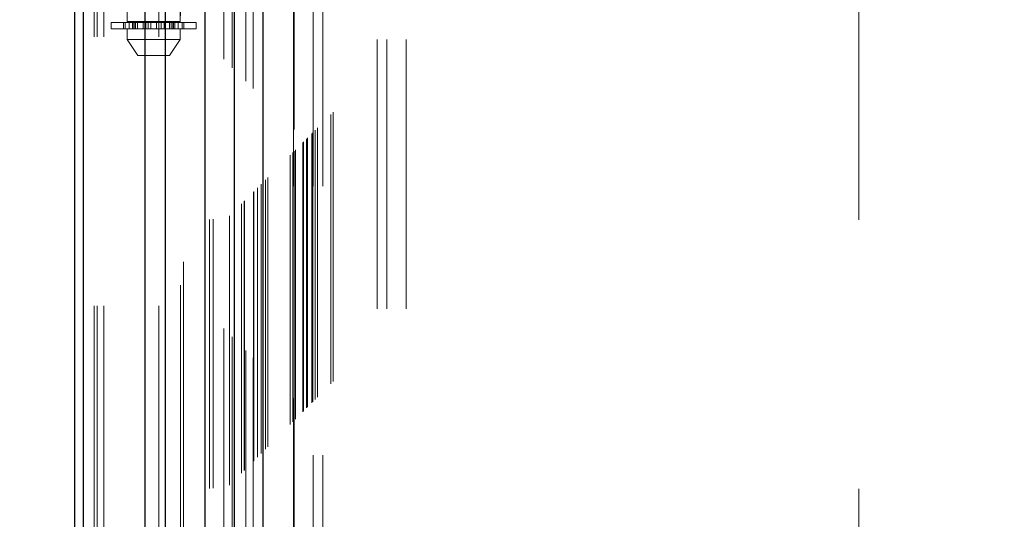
# Model space of a CAD drawing. Header units: inches. Extents: x 0.2 to 10.8, y 0.2 to 8.2.
# Tile 43 of 86: x 2.589 to 2.955, y 4.471 to 4.656. Entities that reach past the tile are written whole.
import ezdxf

# ---------------------------------------------------------------- set-up
doc = ezdxf.new("R2010")
doc.units = ezdxf.units.IN
doc.header["$MEASUREMENT"] = 0
doc.linetypes.add('HIDDEN', pattern=[0.07500000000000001, 0.05, -0.025])
doc.layers.add('DIMENSIONS', color=140, linetype='Continuous')
doc.layers.add('SLD-0', color=179, linetype='Continuous')
doc.styles.add('SLDTEXTSTYLE0', font='TXT', dxfattribs={"width": 0.7})
doc.dimstyles.new('SLDDIMSTYLE0', dxfattribs={"dimtxt": 0.0849609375, "dimasz": 0.13, "dimexe": 0, "dimexo": 0.0625, "dimgap": 0.021240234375, "dimtad": 0, "dimtih": 1, "dimtoh": 1, "dimlfac": 10, "dimrnd": 1e-09, "dimzin": 12, "dimdsep": 46, "dimtxsty": 'SLDTEXTSTYLE0', "dimsah": 1, "dimcen": 0.09, "dimadec": 0, "dimazin": 3, "dimtfac": 1, "dimtofl": 0, "dimtmove": 0, "dimatfit": 3, "dimfxl": 0, "dimfrac": 2, "dimtolj": 1, "dimtzin": 12, "dimarcsym": 0})

# ---------------------------------------------------------------- blocks, each defined once
blk = doc.blocks.new('_D_1')
at = {"layer": 'DIMENSIONS'}
for p, q in [((2.904665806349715, 5.105504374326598), (2.152112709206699, 5.105504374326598)), ((2.277112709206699, 5.105504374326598), (2.277112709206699, 4.407298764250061)), ((2.115538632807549, 4.253247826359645), (2.087008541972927, 4.253247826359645)), ((2.087008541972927, 4.253247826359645), (2.087008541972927, 4.118216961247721)), ((2.438686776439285, 4.253247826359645), (2.467216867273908, 4.253247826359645)), ((2.467216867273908, 4.253247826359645), (2.467216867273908, 4.118216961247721)), ((2.087008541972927, 4.118216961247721), (2.115538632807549, 4.118216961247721)), ((2.467216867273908, 4.118216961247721), (2.438686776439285, 4.118216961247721)), ((2.277112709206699, 3.317171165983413), (2.277112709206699, 4.099196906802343)), ((2.90459901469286, 3.317171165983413), (2.152112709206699, 3.317171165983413))]:
    blk.add_line(p, q, dxfattribs=at)
for points in [[(2.277112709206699, 5.105504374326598), (2.257112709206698, 4.975504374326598), (2.297112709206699, 4.975504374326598)], [(2.277112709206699, 3.317171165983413), (2.297112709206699, 3.447171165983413), (2.257112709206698, 3.447171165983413)]]:
    blk.add_solid(points, dxfattribs=at)
at = {"layer": 'DIMENSIONS', "char_height": 0.08333333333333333, "attachment_point": 1, "style": 'SLDTEXTSTYLE0'}
for s, insert in [('17.88', (2.115538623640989, 4.379690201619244)), ('454.2', (2.115538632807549, 4.225639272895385))]:
    blk.add_mtext(s, dxfattribs=dict(at, insert=insert))

msp = doc.modelspace()

# ---------------------------------------------------------------- linework, layer by layer
at = {"layer": 'SLD-0', "linetype": 'HIDDEN', "lineweight": 18}
for p, q in [((2.62020681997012, 3.049847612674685), (2.620206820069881, 5.739265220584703)), ((2.61660681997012, 3.049847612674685), (2.61660681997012, 5.384024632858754)), ((2.617661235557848, 3.049847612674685), (2.617661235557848, 5.383426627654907)), ((2.62020681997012, 3.049847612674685), (2.620206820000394, 5.382229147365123)), ((2.640552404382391, 3.049847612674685), (2.640552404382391, 5.372658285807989)), ((2.643097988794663, 3.049847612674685), (2.643097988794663, 5.372347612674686)), ((2.648644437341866, 5.357560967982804), (2.648644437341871, 3.065111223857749)), ((2.649753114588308, 3.066208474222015), (2.649753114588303, 5.356467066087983)), ((2.659356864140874, 3.082003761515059), (2.659356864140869, 5.340671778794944)), ((2.660716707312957, 3.082132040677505), (2.660716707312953, 5.340543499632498)), ((2.664756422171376, 5.341502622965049), (2.664756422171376, 3.081172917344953)), ((2.666799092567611, 3.083254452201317), (2.666799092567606, 5.33942108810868)), ((2.667885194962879, 5.338334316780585), (2.667885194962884, 3.084338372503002)), ((2.671298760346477, 3.087754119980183), (2.671298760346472, 5.334921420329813)), ((2.672275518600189, 3.088730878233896), (2.672275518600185, 5.3339446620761)), ((2.672455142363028, 3.088910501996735), (2.672455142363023, 5.333765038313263)), ((2.672943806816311, 5.333287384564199), (2.672943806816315, 3.08940225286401)), ((2.675657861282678, 5.330601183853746), (2.675657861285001, 3.092074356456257)), ((2.675694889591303, 3.0921476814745), (2.675694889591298, 5.330529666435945)), ((2.675855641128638, 3.092311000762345), (2.675855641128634, 5.330364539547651)), ((2.677288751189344, 3.093747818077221), (2.67728875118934, 5.328926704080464)), ((2.678638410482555, 3.095093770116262), (2.678638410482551, 5.327581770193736)), ((2.679203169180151, 5.327067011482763), (2.679203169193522, 3.095608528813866)), ((2.680201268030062, 3.09665662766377), (2.680201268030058, 5.326018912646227)), ((2.681078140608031, 3.097533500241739), (2.681078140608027, 5.325142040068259)), ((2.689338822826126, 3.105794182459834), (2.689338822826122, 5.316881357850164)), ((2.690338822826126, 3.106794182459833), (2.690338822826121, 5.315881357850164)), ((2.69059420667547, 5.315608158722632), (2.690594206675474, 3.107070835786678)), ((2.690838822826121, 5.315381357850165), (2.690838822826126, 3.107294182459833)), ((2.690838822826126, 3.107294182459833), (2.690838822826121, 5.315381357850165)), ((2.691338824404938, 3.107794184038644), (2.691338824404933, 5.314881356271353)), ((2.691396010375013, 3.107830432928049), (2.691396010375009, 5.314830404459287)), ((2.694088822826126, 3.110544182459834), (2.694088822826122, 5.312131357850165)), ((2.694088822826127, 3.110544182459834), (2.694088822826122, 5.312131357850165)), ((2.694377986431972, 3.110833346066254), (2.694377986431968, 5.311842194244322)), ((2.695493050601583, 3.11194841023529), (2.695493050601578, 5.310727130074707)), ((2.695838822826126, 3.112294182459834), (2.695838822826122, 5.310381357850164)), ((2.697785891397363, 3.114217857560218), (2.697785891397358, 5.308455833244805)), ((2.698634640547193, 3.115090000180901), (2.698634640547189, 5.307585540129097)), ((2.699562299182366, 3.116017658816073), (2.699562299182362, 5.306657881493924)), ((2.704470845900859, 3.120926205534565), (2.704470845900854, 5.301749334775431)), ((2.705344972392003, 3.121803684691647), (2.705344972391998, 5.300896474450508)), ((2.72170681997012, 3.148747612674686), (2.72170681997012, 5.273847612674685)), ((2.72170681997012, 3.148747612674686), (2.72170681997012, 5.273847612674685)), ((2.72530681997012, 3.148747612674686), (2.72530681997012, 5.273847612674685)), ((2.73250681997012, 3.148747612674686), (2.73250681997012, 5.273847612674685)), ((2.690665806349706, 3.194387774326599), (2.690665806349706, 5.228287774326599)), ((2.697865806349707, 3.194387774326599), (2.697865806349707, 5.228287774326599)), ((2.701465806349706, 3.194387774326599), (2.701465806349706, 5.228287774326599)), ((2.701465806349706, 3.194387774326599), (2.701465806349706, 5.228287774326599)), ((2.900665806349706, 3.381887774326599), (2.900665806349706, 5.040787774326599)), ((2.628811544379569, 4.95077280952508), (2.628811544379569, 4.655497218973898)), ((2.648496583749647, 4.655497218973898), (2.648496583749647, 4.95077280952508)), ((2.622906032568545, 4.655103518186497), (2.629562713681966, 4.655103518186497)), ((2.622906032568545, 4.655103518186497), (2.622906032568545, 4.652741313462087)), ((2.629562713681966, 4.652741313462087), (2.622906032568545, 4.652741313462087)), ((2.627449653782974, 4.655103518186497), (2.627449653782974, 4.652741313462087)), ((2.627492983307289, 4.652741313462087), (2.627492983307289, 4.655103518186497)), ((2.628033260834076, 4.655103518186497), (2.628033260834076, 4.652741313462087)), ((2.648496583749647, 4.655497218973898), (2.628811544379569, 4.655497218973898)), ((2.628811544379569, 4.652741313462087), (2.628811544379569, 4.648804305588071)), ((2.629562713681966, 4.655103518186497), (2.629562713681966, 4.652741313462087)), ((2.629562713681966, 4.655103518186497), (2.630785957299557, 4.655103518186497)), ((2.630785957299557, 4.652741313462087), (2.629562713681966, 4.652741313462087)), ((2.630785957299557, 4.652741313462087), (2.630785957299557, 4.655103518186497)), ((2.630785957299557, 4.655103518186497), (2.632682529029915, 4.655103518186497)), ((2.631938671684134, 4.652741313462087), (2.630785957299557, 4.652741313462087)), ((2.631277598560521, 4.652741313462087), (2.631277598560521, 4.655103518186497)), ((2.63176430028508, 4.655497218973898), (2.63176430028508, 4.652741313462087)), ((2.63176430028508, 4.655103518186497), (2.63176430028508, 4.652741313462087)), ((2.631851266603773, 4.655103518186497), (2.631851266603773, 4.652741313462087)), ((2.631851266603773, 4.652741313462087), (2.645369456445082, 4.652741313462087)), ((2.631861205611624, 4.652741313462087), (2.631861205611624, 4.655103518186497)), ((2.632605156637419, 4.652741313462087), (2.632605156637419, 4.655103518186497)), ((2.632682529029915, 4.655103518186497), (2.632682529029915, 4.652741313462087)), ((2.632682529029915, 4.655103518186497), (2.632701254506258, 4.655103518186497)), ((2.632682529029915, 4.655103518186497), (2.634790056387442, 4.655103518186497)), ((2.632701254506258, 4.652741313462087), (2.632701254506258, 4.655103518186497)), ((2.634790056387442, 4.655103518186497), (2.634790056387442, 4.652741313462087)), ((2.634790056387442, 4.655103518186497), (2.635808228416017, 4.655103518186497)), ((2.635808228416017, 4.652741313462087), (2.635808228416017, 4.655103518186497)), ((2.635808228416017, 4.655103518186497), (2.636677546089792, 4.655103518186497)), ((2.636677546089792, 4.655103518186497), (2.636677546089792, 4.652741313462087)), ((2.636677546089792, 4.655103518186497), (2.637562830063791, 4.655103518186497)), ((2.637562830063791, 4.652741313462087), (2.637562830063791, 4.655103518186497)), ((2.637562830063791, 4.655103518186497), (2.639745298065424, 4.655103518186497)), ((2.639745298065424, 4.655103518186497), (2.639745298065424, 4.652741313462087)), ((2.639745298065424, 4.655103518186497), (2.640630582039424, 4.655103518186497)), ((2.640630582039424, 4.652741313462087), (2.640630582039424, 4.655103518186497)), ((2.640630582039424, 4.655103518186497), (2.641499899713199, 4.655103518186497)), ((2.641499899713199, 4.655103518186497), (2.641499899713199, 4.652741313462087)), ((2.641499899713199, 4.655103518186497), (2.642518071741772, 4.655103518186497)), ((2.642518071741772, 4.652741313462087), (2.642518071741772, 4.655103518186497)), ((2.642518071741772, 4.655103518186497), (2.644606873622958, 4.655103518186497)), ((2.644606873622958, 4.655103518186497), (2.644625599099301, 4.655103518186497)), ((2.644606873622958, 4.655103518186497), (2.644606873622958, 4.652741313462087)), ((2.644625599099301, 4.652741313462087), (2.644625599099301, 4.655103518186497)), ((2.644625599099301, 4.655103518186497), (2.646522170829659, 4.655103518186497)), ((2.644702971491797, 4.655103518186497), (2.644702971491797, 4.652741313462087)), ((2.646522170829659, 4.652741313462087), (2.645369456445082, 4.652741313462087)), ((2.645446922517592, 4.655103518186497), (2.645446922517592, 4.652741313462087)), ((2.645456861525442, 4.652741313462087), (2.645456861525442, 4.655103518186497)), ((2.645543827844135, 4.652741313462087), (2.645543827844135, 4.655497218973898)), ((2.645543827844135, 4.652741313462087), (2.645543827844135, 4.655103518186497)), ((2.646030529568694, 4.655103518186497), (2.646030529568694, 4.652741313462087)), ((2.646522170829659, 4.655103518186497), (2.646522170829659, 4.652741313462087)), ((2.646522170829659, 4.655103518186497), (2.647745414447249, 4.655103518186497)), ((2.647745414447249, 4.652741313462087), (2.646522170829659, 4.652741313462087)), ((2.647745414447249, 4.652741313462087), (2.647745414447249, 4.655103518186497)), ((2.647745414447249, 4.655103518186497), (2.654402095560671, 4.655103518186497)), ((2.654402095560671, 4.652741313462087), (2.647745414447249, 4.652741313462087)), ((2.648496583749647, 4.648804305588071), (2.648496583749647, 4.652741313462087)), ((2.649274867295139, 4.652741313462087), (2.649274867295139, 4.655103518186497)), ((2.649815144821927, 4.655103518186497), (2.649815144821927, 4.652741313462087)), ((2.649858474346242, 4.652741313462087), (2.649858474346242, 4.655103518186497)), ((2.654402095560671, 4.652741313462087), (2.654402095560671, 4.655103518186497)), ((2.628811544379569, 4.648804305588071), (2.648496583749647, 4.648804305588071)), ((2.628811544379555, 4.648804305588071), (2.632748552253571, 4.642898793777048)), ((2.644559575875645, 4.642898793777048), (2.648496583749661, 4.648804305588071)), ((2.632748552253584, 4.642898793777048), (2.644559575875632, 4.642898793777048))]:
    msp.add_line(p, q, dxfattribs=at)
at = {"layer": 'SLD-0', "linetype": 'Continuous', "lineweight": 25}
for p, q in [((2.609406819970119, 3.049847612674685), (2.609406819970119, 5.384842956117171)), ((2.612570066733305, 3.049847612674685), (2.612570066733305, 5.383426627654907)), ((2.635461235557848, 3.049847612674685), (2.635461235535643, 5.372658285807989)), ((2.643097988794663, 3.049847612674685), (2.643097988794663, 5.372347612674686)), ((2.657665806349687, 5.341502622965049), (2.65766580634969, 3.081172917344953)), ((2.66856724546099, 5.330601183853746), (2.668567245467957, 3.092074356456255)), ((2.679203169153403, 5.327067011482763), (2.679203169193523, 3.095608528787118))]:
    msp.add_line(p, q, dxfattribs=at)
at = {"layer": 'SLD-0', "linetype": 'HIDDEN', "lineweight": 18}
msp.add_open_spline([(2.697454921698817, 3.113916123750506), (2.697446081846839, 3.116484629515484), (2.697420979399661, 3.123778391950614), (2.69740001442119, 3.137019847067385), (2.697386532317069, 3.154714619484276), (2.697385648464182, 3.175284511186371), (2.697391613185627, 3.204702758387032), (2.697397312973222, 3.241225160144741), (2.697391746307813, 3.295675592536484), (2.697394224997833, 3.360851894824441), (2.69739277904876, 3.503080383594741), (2.697394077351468, 3.782594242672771), (2.697393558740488, 4.248032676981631), (2.697392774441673, 4.657536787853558), (2.697393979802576, 4.939478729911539), (2.697391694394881, 5.045069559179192), (2.697397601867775, 5.124428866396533), (2.69739335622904, 5.177727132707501), (2.697386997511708, 5.204658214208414), (2.697385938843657, 5.230150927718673), (2.697399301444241, 5.25264173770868), (2.697430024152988, 5.271369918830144), (2.697472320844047, 5.286441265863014), (2.697518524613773, 5.298366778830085), (2.69755398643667, 5.3054208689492), (2.697568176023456, 5.308556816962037), (2.697568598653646, 5.308650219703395)], degree=3, knots=[0, 0, 0, 0, 0.003510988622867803, 0.009970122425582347, 0.018099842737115, 0.02769812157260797, 0.03808723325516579, 0.05831184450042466, 0.07762083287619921, 0.1125158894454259, 0.1474017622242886, 0.2720338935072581, 0.4945852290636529, 0.783612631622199, 0.8317877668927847, 0.8799735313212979, 0.9279454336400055, 0.9402645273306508, 0.9528272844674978, 0.964757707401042, 0.9751106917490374, 0.9835701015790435, 0.990357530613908, 0.995711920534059, 0.999872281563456, 1, 1, 1, 1], dxfattribs=at)

# ---------------------------------------------------------------- dimensions: what is measured, and where the dimension line sits
at = {"layer": 'DIMENSIONS'}
dim = msp.add_linear_dim(base=(2.277112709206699, 3.317171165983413), p1=(2.954665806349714, 5.105504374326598), p2=(2.95459901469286, 3.317171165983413), angle=90.0000000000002, dimstyle='SLDDIMSTYLE0', dxfattribs=at)
dim.commit()
dim.dimension.update_dxf_attribs({"geometry": '_D_1', "text_midpoint": (2.277112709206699, 4.253247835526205), "dimtype": 160})

doc.saveas('drawing.dxf')
